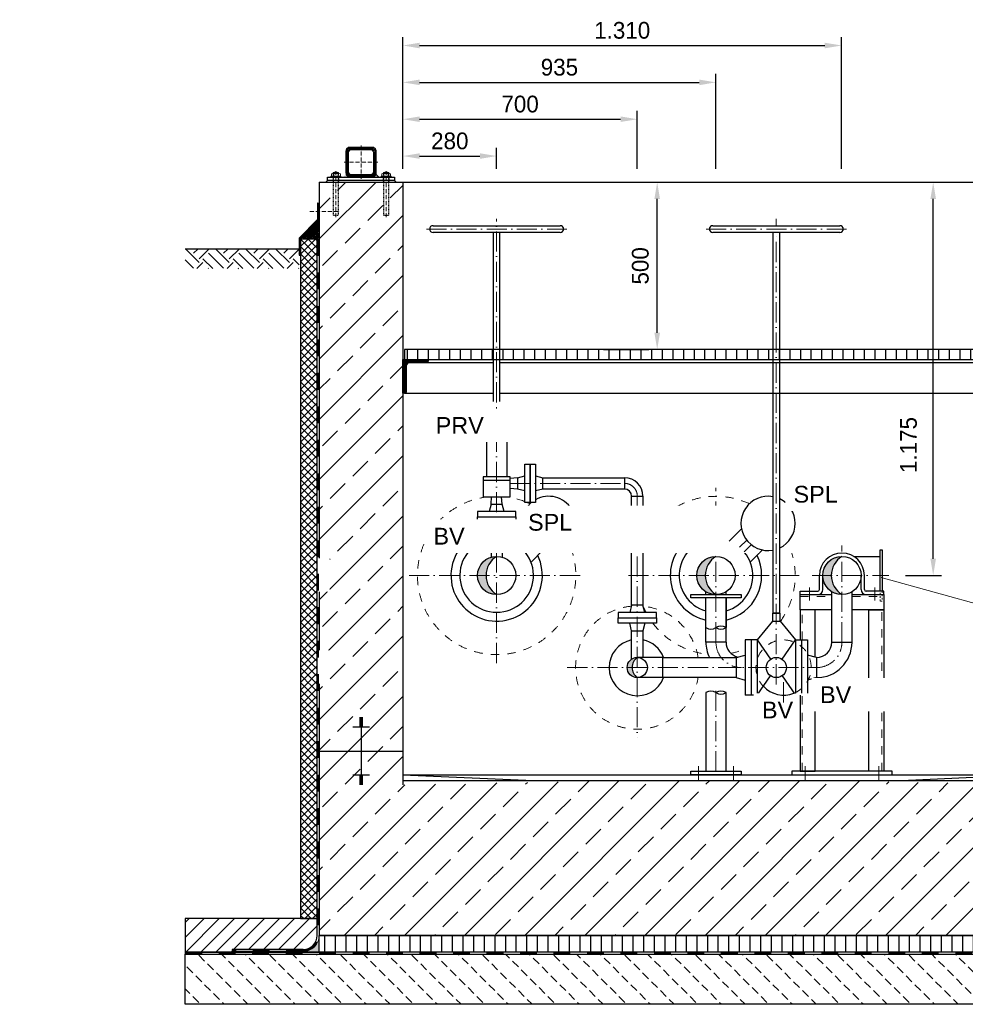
# Model space of a CAD drawing. Header units: millimetres. Extents: x 3814 to 923545, y -36595 to -4911.
# Tile 24 of 54: x 10694 to 13518, y -13107 to -10165. Entities that reach past the tile are written whole.
import ezdxf

# ---------------------------------------------------------------- set-up
doc = ezdxf.new("R2010")
doc.units = ezdxf.units.MM
doc.linetypes.add('ACAD_ISO10W100', pattern=[18, 12, -3, 0, -3])
doc.linetypes.add('JIS_02_1.0', pattern=[2, 1, -1])
for name, color, linetype, lineweight in [('Bemaßung', 7, 'Continuous', 9), ('Beschriftung', 7, 'Continuous', 9), ('P------T2', 7, 'Continuous', 18), ('P-DABDICHTUNG', 7, 'Continuous', 18)]:
    doc.layers.add(name, color=color, linetype=linetype, lineweight=lineweight)
doc.layers.add('P-MU050ENTL', color=7, linetype='Continuous')
doc.styles.add('LBB3.5M1000', font='isocp.shx', dxfattribs={"height": 3.5})
doc.dimstyles.new('DIN', dxfattribs={"dimtxt": 2.5, "dimasz": 2.5, "dimexe": 1.25, "dimexo": 0.625, "dimtad": 1, "dimtih": 1, "dimdec": 4, "dimdsep": 46, "dimlunit": 6, "dimtxsty": 'Standard', "dimcen": 2.5, "dimadec": 0, "dimazin": 0, "dimtfac": 1, "dimtdec": 4, "dimtmove": 0, "dimatfit": 3, "dimfxl": 0, "dimtvp": 1, "dimtolj": 1, "dimtzin": 0, "dimarcsym": 0})

# ---------------------------------------------------------------- blocks, each defined once
blk = doc.blocks.new('*D27')
at = {"layer": 'Bemaßung', "color": 0, "lineweight": -2, "transparency": 16777216}
for p, q in [((13339.3, -10650.6), (13447.5, -10650.6)), ((13422.5, -11775.6), (13422.5, -10700.6)), ((13339.3, -11825.6), (13447.5, -11825.6))]:
    blk.add_line(p, q, dxfattribs=at)
at = {"layer": 'Bemaßung', "color": 0, "transparency": 16777216}
for points in [[(13414.1, -10700.6), (13430.8, -10700.6), (13422.5, -10650.6)], [(13414.1, -11775.6), (13430.8, -11775.6), (13422.5, -11825.6)]]:
    blk.add_solid(points, dxfattribs=at)
at = {"layer": 'DEFPOINTS', "color": 0, "transparency": 16777216}
for p in [(13239.3, -10650.6), (13422.5, -10650.6), (13239.3, -11825.6)]:
    blk.add_point(p, dxfattribs=at)
at = {"layer": 'Bemaßung', "color": 0, "transparency": 16777216, "insert": (13348.9, -11435.8), "char_height": 50, "attachment_point": 5, "rotation": 90}
blk.add_mtext('\\A1;1.175', dxfattribs=at)
blk = doc.blocks.new('*D26')
at = {"layer": 'Bemaßung', "color": 0, "lineweight": -2, "transparency": 16777216}
for p, q in [((12438.2, -10650.6), (12573.2, -10650.6)), ((12598.2, -11100.6), (12598.2, -10700.6)), ((12438.2, -11150.6), (12573.2, -11150.6))]:
    blk.add_line(p, q, dxfattribs=at)
at = {"layer": 'Bemaßung', "color": 0, "transparency": 16777216}
for points in [[(12589.9, -10700.6), (12606.5, -10700.6), (12598.2, -10650.6)], [(12589.9, -11100.6), (12606.5, -11100.6), (12598.2, -11150.6)]]:
    blk.add_solid(points, dxfattribs=at)
at = {"layer": 'DEFPOINTS', "color": 0, "transparency": 16777216}
for p in [(12598.2, -10650.6), (12598.2, -10650.6), (12598.2, -11150.6)]:
    blk.add_point(p, dxfattribs=at)
at = {"layer": 'Bemaßung', "color": 0, "transparency": 16777216, "insert": (12548, -10900.6), "char_height": 50, "attachment_point": 5, "rotation": 90}
blk.add_mtext('\\A1;500', dxfattribs=at)
blk = doc.blocks.new('*D28')
at = {"layer": 'Bemaßung', "color": 0, "lineweight": -2, "transparency": 16777216}
for p, q in [((11838.7, -10610.6), (11838.7, -10547.6)), ((12118.7, -10610.6), (12118.7, -10547.6)), ((11888.7, -10572.6), (12068.7, -10572.6))]:
    blk.add_line(p, q, dxfattribs=at)
at = {"layer": 'Bemaßung', "color": 0, "transparency": 16777216}
for points in [[(11888.7, -10564.2), (11888.7, -10580.9), (11838.7, -10572.6)], [(12068.7, -10564.2), (12068.7, -10580.9), (12118.7, -10572.6)]]:
    blk.add_solid(points, dxfattribs=at)
at = {"layer": 'DEFPOINTS', "color": 0, "transparency": 16777216}
for p in [(12118.7, -10572.6), (11838.7, -10650.6), (12118.7, -10650.6)]:
    blk.add_point(p, dxfattribs=at)
at = {"layer": 'Bemaßung', "color": 0, "transparency": 16777216, "insert": (11978.7, -10527.6), "char_height": 50, "attachment_point": 5}
blk.add_mtext('\\A1;280', dxfattribs=at)
blk = doc.blocks.new('*D29')
at = {"layer": 'Bemaßung', "color": 0, "lineweight": -2, "transparency": 16777216}
for p, q in [((11838.7, -10610.6), (11838.7, -10437.5)), ((12538.7, -10610.6), (12538.7, -10437.5)), ((11888.7, -10462.5), (12488.7, -10462.5))]:
    blk.add_line(p, q, dxfattribs=at)
at = {"layer": 'Bemaßung', "color": 0, "transparency": 16777216}
for points in [[(11888.7, -10454.2), (11888.7, -10470.8), (11838.7, -10462.5)], [(12488.7, -10454.2), (12488.7, -10470.8), (12538.7, -10462.5)]]:
    blk.add_solid(points, dxfattribs=at)
at = {"layer": 'DEFPOINTS', "color": 0, "transparency": 16777216}
for p in [(12538.7, -10462.5), (11838.7, -10650.6), (12538.7, -10650.6)]:
    blk.add_point(p, dxfattribs=at)
at = {"layer": 'Bemaßung', "color": 0, "transparency": 16777216, "insert": (12188.7, -10417.5), "char_height": 50, "attachment_point": 5}
blk.add_mtext('\\A1;700', dxfattribs=at)
blk = doc.blocks.new('*D30')
at = {"layer": 'Bemaßung', "color": 0, "lineweight": -2, "transparency": 16777216}
for p, q in [((11838.7, -10610.6), (11838.7, -10327.4)), ((11888.7, -10352.4), (12723.7, -10352.4)), ((12773.7, -10610.6), (12773.7, -10327.4))]:
    blk.add_line(p, q, dxfattribs=at)
at = {"layer": 'Bemaßung', "color": 0, "transparency": 16777216}
for points in [[(11888.7, -10344.1), (11888.7, -10360.8), (11838.7, -10352.4)], [(12723.7, -10344.1), (12723.7, -10360.8), (12773.7, -10352.4)]]:
    blk.add_solid(points, dxfattribs=at)
at = {"layer": 'DEFPOINTS', "color": 0, "transparency": 16777216}
for p in [(12773.7, -10352.4), (11838.7, -10650.6), (12773.7, -10650.6)]:
    blk.add_point(p, dxfattribs=at)
at = {"layer": 'Bemaßung', "color": 0, "transparency": 16777216, "insert": (12306.2, -10307.4), "char_height": 50, "attachment_point": 5}
blk.add_mtext('\\A1;935', dxfattribs=at)
blk = doc.blocks.new('*D45')
at = {"layer": 'Bemaßung', "color": 0, "lineweight": -2, "transparency": 16777216}
for p, q in [((11838.7, -10610.6), (11838.7, -10217.3)), ((13148.7, -10610.6), (13148.7, -10217.3)), ((11888.7, -10242.3), (13098.7, -10242.3))]:
    blk.add_line(p, q, dxfattribs=at)
at = {"layer": 'Bemaßung', "color": 0, "transparency": 16777216}
for points in [[(11888.7, -10234), (11888.7, -10250.7), (11838.7, -10242.3)], [(13098.7, -10234), (13098.7, -10250.7), (13148.7, -10242.3)]]:
    blk.add_solid(points, dxfattribs=at)
at = {"layer": 'DEFPOINTS', "color": 0, "transparency": 16777216}
for p in [(13148.7, -10242.3), (11838.7, -10650.6), (13148.7, -10650.6)]:
    blk.add_point(p, dxfattribs=at)
at = {"layer": 'Bemaßung', "color": 0, "transparency": 16777216, "insert": (12493.7, -10197.3), "char_height": 50, "attachment_point": 5}
blk.add_mtext('\\A1;1.310', dxfattribs=at)

msp = doc.modelspace()

# ---------------------------------------------------------------- hatches: boundary and pattern name
at = {"lineweight": 5}
h = msp.add_hatch(dxfattribs=at)
h.set_pattern_fill('ANSI31', color=0)
h.set_pattern_definition([(45, (-132791.221, 28680.0378), (-2.24506403, 2.24506403), [])])
edge = h.paths.add_edge_path()
edge.add_line((11680.6769, -10545.55504), (11746.6769, -10545.55504))
edge.add_arc((11746.6769, -10557.55504), 12, 0, 90, ccw=False)
edge.add_line((11758.6769, -10557.55504), (11758.6769, -10623.55504))
edge.add_arc((11746.6769, -10623.55504), 12, -90, 0, ccw=False)
edge.add_line((11746.6769, -10635.55504), (11680.6769, -10635.55504))
edge.add_arc((11680.6769, -10623.55504), 12, 180, 270, ccw=False)
edge.add_line((11668.6769, -10623.55504), (11668.6769, -10557.55504))
edge.add_arc((11680.6769, -10557.55504), 12, 90, 180, ccw=False)
edge = h.paths.add_edge_path(flags=16)
edge.add_arc((11684.6769, -10619.55504), 8, 180, 270, ccw=False)
edge.add_line((11676.6769, -10619.55504), (11676.6769, -10561.55504))
edge.add_arc((11684.6769, -10561.55504), 8, 90, 180, ccw=False)
edge.add_line((11684.6769, -10553.55504), (11742.6769, -10553.55504))
edge.add_arc((11742.6769, -10561.55504), 8, 0, 90, ccw=False)
edge.add_line((11750.6769, -10561.55504), (11750.6769, -10619.55504))
edge.add_arc((11742.6769, -10619.55504), 8, -90, 0, ccw=False)
edge.add_line((11742.6769, -10627.55504), (11684.6769, -10627.55504))
h = msp.add_hatch(color=0)
h.dxf.hatch_style = 1
h.paths.add_polyline_path([(11758.25494, -10626.70924), (11767.10073, -10635.55504), (11746.6769, -10635.55504, 0.338290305)])
h.paths.add_polyline_path([(11669.09886, -10626.70924, 0.338290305), (11680.6769, -10635.55504), (11660.25307, -10635.55504)])
at = {"lineweight": 0}
h = msp.add_hatch(dxfattribs=at)
h.set_pattern_fill('ANSI33', color=256, scale=20)
h.set_pattern_definition([(45, (12788.68, -11775.56), (-89.803, 89.803), []), (45, (12878.48, -11775.56), (-89.803, 89.803), [63.5, -31.75])])
h.paths.add_polyline_path([(11588.6769, -10650.55504), (11838.6769, -10650.55504), (11838.6769, -12450.55504), (12513.6769, -12437.87366), (13063.6769, -12437.87366), (13738.6769, -12450.55504), (13738.6769, -10650.55504), (13988.6769, -10650.55504), (13988.6769, -12900.55504), (11588.6769, -12900.55504)])
at = {"lineweight": 5}
h = msp.add_hatch(dxfattribs=at)
h.set_pattern_fill('ANSI36', color=256, angle=90)
h.set_pattern_definition([(135, (11560.677, -10792.555), (-6.17393, 1.6838), [7.9375, -1.5875, 0, -1.5875])])
h.paths.add_polyline_path([(11588.6769, -10764.55504), (11532.6769, -10820.55504), (11582.6769, -10820.55504), (11588.6769, -10820.55504)])
h = msp.add_hatch()
h.set_pattern_fill('EARTH', color=256, scale=10, angle=45)
h.set_pattern_definition([(45, (11499.72, -10879.69), (7e-15, 89.803), [63.5, -63.5]), (45, (11482.88, -10862.855), (7e-15, 89.803), [63.5, -63.5]), (45, (11466.044, -10846.02), (7e-15, 89.803), [63.5, -63.5]), (135, (11466.044, -10834.79), (-89.803, 7e-15), [63.5, -63.5]), (135, (11482.88, -10817.954), (-89.803, 7e-15), [63.5, -63.5]), (135, (11499.72, -10801.116), (-89.803, 7e-15), [63.5, -63.5])])
h.paths.add_polyline_path([(11528.71947, -10908.83069), (11528.71947, -10850.55504), (11188.6769, -10850.55504), (11188.6769, -10908.83069)])
h = msp.add_hatch()
h.set_pattern_fill('ANSI31', color=256, scale=10, angle=45)
h.set_pattern_definition([(90, (-73396.836, 27169.223), (-31.75, 5e-15), [])])
h.paths.add_polyline_path([(11843.6769, -11180.55504), (13733.6769, -11180.55504), (13733.6769, -11150.55504), (11843.6769, -11150.55504)])
at = {"lineweight": 9}
h = msp.add_hatch(dxfattribs=at)
h.set_pattern_fill('ANSI31', color=256)
h.set_pattern_definition([(45, (-72396.8355, 27169.2227), (-2.24506403, 2.24506403), [])])
edge = h.paths.add_edge_path()
edge.add_line((11838.6769, -11280.55504), (11838.6769, -11180.55504))
edge.add_line((11838.6769, -11180.55504), (11913.6769, -11180.55504))
edge.add_line((11913.6769, -11180.55504), (11913.6769, -11185.55504))
edge.add_arc((11908.6769, -11185.55504), 5, -90, 0, ccw=False)
edge.add_line((11908.6769, -11190.55504), (11858.6769, -11190.55504))
edge.add_arc((11858.6769, -11200.55504), 10, 90, 180)
edge.add_line((11848.6769, -11200.55504), (11848.6769, -11275.55504))
edge.add_arc((11843.6769, -11275.55504), 5, -90, 0, ccw=False)
edge.add_line((11843.6769, -11280.55504), (11838.6769, -11280.55504))
h = msp.add_hatch(color=256)
h.dxf.hatch_style = 1
h.paths.add_polyline_path([(12118.6769, -11768.40504, 0.4142135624), (12061.5269, -11825.55504), (12086.92435, -11825.55504, -0.2591442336)])
h.paths.add_polyline_path([(12086.92435, -11825.55504), (12061.5269, -11825.55504, 0.4142135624), (12118.6769, -11882.70504, -0.2591442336)])
h = msp.add_hatch(color=256)
h.dxf.hatch_style = 1
h.paths.add_polyline_path([(12538.6769, -12070.40504, 0.4142135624), (12508.5269, -12100.55504), (12522.99453, -12100.55504, -0.2445224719)])
h.paths.add_polyline_path([(12522.99453, -12100.55504), (12508.5269, -12100.55504, 0.4142135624), (12538.6769, -12130.70504, -0.2445224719)])
h = msp.add_hatch()
h.set_pattern_fill('ANSI31', color=256, scale=10)
h.set_pattern_definition([(45, (15191.677, -12900.555), (-22.45064, 22.45064), [])])
edge = h.paths.add_edge_path()
edge.add_line((11328.30177, -12942.91101), (11328.30177, -12950.55504))
edge.add_line((11328.30177, -12950.55504), (11188.6769, -12950.55504))
edge.add_line((11188.6769, -12950.55504), (11188.6769, -12850.55504))
edge.add_line((11188.6769, -12850.55504), (11582.6769, -12850.55504))
edge.add_line((11582.6769, -12850.55504), (11582.6769, -12900.55504))
edge.add_arc((11540.32092, -12900.55504), 42.35598, 270, 360, ccw=False)
edge.add_line((11540.32092, -12942.91101), (11328.30177, -12942.91101))
at = {"lineweight": 0}
h = msp.add_hatch(dxfattribs=at)
h.set_pattern_fill('AR-CONC', color=256, scale=0.48356)
h.set_pattern_definition([(50, (15070.849, -12925.555), (3.4683817, -0.303444), [0.36267, -3.989368]), (355, (15070.849, -12925.555), (-0.6709456, 3.6372986), [0.290136, -3.1914945]), (100.45144, (15071.138, -12925.5803), (2.797436, 3.3338545), [0.308222, -3.3904412]), (46.1842, (15070.849, -12924.588), (5.16075, -0.8003847), [0.544005, -5.984052]), (96.63564, (15071.279, -12924.6546), (4.519649, 4.710446), [0.462333, -5.085665]), (351.18416, (15070.849, -12924.588), (4.519649, 4.710446), [0.435204, -4.787242]), (21, (15071.3326, -12924.8297), (2.8864024, -1.946903), [0.36267, -3.989368]), (326, (15071.3326, -12924.8297), (1.176575, 3.506534), [0.290136, -3.1914945]), (71.45144, (15071.5732, -12924.992), (4.0629775, 1.559631), [0.308222, -3.3904412]), (37.5, (15070.8491, -12925.555), (0.05880017, 1.6097408), [0, -3.1528098, 0, -3.2398505, 0, -3.2035835]), (7.5, (15070.849, -12925.555), (1.2720985, 1.9072164), [0, -1.8471984, 0, -3.0802758, 0, -1.2209884]), (327.5, (15069.7707, -12925.555), (2.5813506, -0.1090663), [0, -1.2088994, 0, -3.7717663, 0, -5.0048437]), (317.5, (15069.2872, -12925.555), (2.8200537, 0.4840674), [0, -1.5715693, 0, -2.5048397, 0, -3.5541644])])
edge = h.paths.add_edge_path()
edge.add_line((11514.37783, -12950.55504), (11540.32092, -12948.91101))
edge.add_arc((11540.32092, -12900.55504), 48.35598, 270, 360)
edge.add_line((11588.6769, -12900.55504), (11588.6769, -12950.55504))
edge.add_line((11588.6769, -12950.55504), (11514.37783, -12950.55504))
h = msp.add_hatch()
h.set_pattern_fill('ANSI31', color=256, scale=10, angle=45)
h.set_pattern_definition([(90, (13288.677, -12925.555), (-31.75, 5e-15), [])])
h.paths.add_polyline_path([(11588.6769, -12900.55504), (13988.6769, -12900.55504), (13988.6769, -12950.55504), (11588.6769, -12950.55504)])
h = msp.add_hatch(dxfattribs=at)
h.set_pattern_fill('BETON_UNBEWEHRT', color=256, scale=200, angle=90, pattern_type=2)
h.set_pattern_definition([(135, (5200.805, -12871.2), (-35.35534, -35.35534), [25, -12.5])])
h.paths.add_polyline_path([(11188.6769, -12956.55504), (14388.6769, -12956.55504), (14388.6769, -13106.55504), (11188.6769, -13106.55504)])
at = {"layer": 'P-DABDICHTUNG'}
h = msp.add_hatch(dxfattribs=at)
h.set_pattern_fill('PLAST', scale=6, angle=90, style=0)
h.set_pattern_definition([(90, (362.5915, -14250.1225), (-1.5, 9e-17), []), (90, (362.404, -14250.1225), (-1.5, 9e-17), []), (90, (362.2165, -14250.1225), (-1.5, 9e-17), [])])
h.paths.add_polyline_path([(11328.30177, -12950.55504), (11328.30177, -12948.91101), (11387.80888, -12948.91101), (11387.80888, -12950.55504)])

# ---------------------------------------------------------------- linework, layer by layer
at = {"linetype": 'ACAD_ISO10W100', "lineweight": 5}
for p, q in [((11713.6769, -10540.55504), (11713.6769, -10640.55504)), ((11638.6769, -10755.55504), (11638.6769, -10617.49404)), ((11763.6769, -10590.55504), (11663.6769, -10590.55504)), ((11788.6769, -10755.55504), (11788.6769, -10617.49404)), ((11560.58886, -10738.32579), (11648.09992, -10738.32579))]:
    msp.add_line(p, q, dxfattribs=at)
for p, q in [((11613.6769, -10645.55504), (11608.6769, -10650.55504)), ((11758.25494, -10626.70924), (11767.10073, -10635.55504)), ((11813.6769, -10645.55504), (11818.6769, -10650.55504)), ((11588.6769, -10650.55504), (11838.6769, -10650.55504)), ((11588.6769, -10650.55504), (11588.6769, -12900.55504)), ((11838.6769, -10650.55504), (11838.6769, -12450.55504)), ((11838.6769, -10650.55504), (13738.6769, -10650.55504)), ((11532.6769, -10820.55504), (11588.6769, -10764.55504)), ((11582.6769, -10820.55504), (11588.6769, -10820.55504)), ((11582.6769, -10820.55504), (11588.6769, -10820.55504)), ((11528.71947, -10850.55504), (11188.6769, -10850.55504)), ((12108.6769, -11190.55504), (11858.6769, -11190.55504)), ((13668.6769, -11190.55504), (12128.6769, -11190.55504)), ((11843.6769, -11280.55504), (12108.6769, -11280.55504)), ((12128.6769, -11280.55504), (13733.6769, -11280.55504)), ((12098.6769, -11335.40504), (12088.6769, -11422.90504)), ((12138.6769, -11335.40504), (12098.6769, -11335.40504)), ((12138.6769, -11335.40504), (12148.6769, -11422.90504)), ((12088.6769, -11422.90504), (12148.6769, -11422.90504)), ((12088.6769, -11422.90504), (12088.6769, -11530.40504)), ((12148.6769, -11422.90504), (12148.6769, -11530.40504)), ((12180.6769, -11533.55504), (12202.6769, -11527.90504)), ((12234.6769, -11527.90504), (12256.6769, -11533.55504)), ((12078.6769, -11540.40504), (12158.6769, -11540.40504)), ((12180.6769, -11533.55504), (12158.6769, -11535.47979)), ((12180.6769, -11533.55504), (12180.6769, -11567.25504)), ((12180.6769, -11567.25504), (12158.6769, -11565.33028)), ((12202.6769, -11572.90504), (12180.6769, -11567.25504)), ((12256.6769, -11567.25504), (12234.6769, -11572.90504)), ((12101.8269, -11612.40504), (12096.1769, -11634.40504)), ((12101.8269, -11612.40504), (12103.75165, -11590.40504)), ((12101.8269, -11612.40504), (12135.5269, -11612.40504)), ((12135.5269, -11612.40504), (12133.60215, -11590.40504)), ((12141.1769, -11634.40504), (12135.5269, -11612.40504)), ((12101.8269, -11688.40504), (12096.1769, -11666.40504)), ((12141.1769, -11666.40504), (12135.5269, -11688.40504)), ((12101.8269, -11688.40504), (12135.5269, -11688.40504)), ((12101.8269, -11688.40504), (12101.8269, -11770.94551)), ((12135.5269, -11688.40504), (12135.5269, -11770.94551)), ((12194.91628, -11686.38315), (12158.34345, -11722.95599)), ((12210.64252, -11720.15439), (12189.45052, -11741.34639)), ((12224.07755, -11733.58941), (12202.88555, -11754.78142)), ((12257.84878, -11749.31566), (12221.27595, -11785.88849)), ((12743.5269, -11882.70504), (12743.5269, -11874.10501)), ((12803.8269, -11882.70504), (12803.8269, -11874.10501)), ((13119.81097, -12024.55504), (13119.81097, -11874.10501)), ((13180.11097, -12024.55504), (13180.11097, -11874.10501)), ((12743.5269, -12024.55504), (12743.5269, -11892.70504)), ((12743.6769, -11981.37787), (12743.6769, -11892.70504)), ((12803.6769, -11892.70504), (12803.6769, -11981.37787)), ((12803.8269, -12024.55504), (12803.8269, -11892.70504)), ((12521.8269, -11914.40504), (12516.1769, -11936.40504)), ((12561.1769, -11936.40504), (12555.5269, -11914.40504)), ((12521.8269, -11990.40504), (12516.1769, -11968.40504)), ((12561.1769, -11968.40504), (12555.5269, -11990.40504)), ((12521.8269, -12075.55304), (12521.8269, -11990.40504)), ((12521.8269, -11990.40504), (12555.5269, -11990.40504)), ((12555.5269, -11990.40504), (12555.5269, -12070.40504)), ((12896.96097, -12018.05504), (12936.82275, -12075.74972)), ((12971.09919, -12075.74972), (13010.96097, -12018.05504)), ((12896.96097, -12183.05504), (12936.82275, -12125.36035)), ((12971.09919, -12125.36035), (13010.96097, -12183.05504)), ((12743.6769, -12175.45872), (12743.6769, -12410.55504)), ((12803.6769, -12410.55504), (12803.6769, -12175.45872)), ((11718.6769, -12250.90176), (11708.6769, -12250.90176)), ((11718.6769, -12254.42166), (11708.6769, -12254.42166)), ((11718.6769, -12257.94156), (11708.6769, -12257.94156)), ((11718.6769, -12261.46147), (11708.6769, -12261.46147)), ((11718.6769, -12264.98137), (11708.6769, -12264.98137)), ((11713.6769, -12250.55504), (11713.6769, -12350.55504)), ((11738.6769, -12279.06099), (11688.6769, -12279.06099)), ((11718.6769, -12268.50128), (11708.6769, -12268.50128)), ((11718.6769, -12272.02118), (11708.6769, -12272.02118)), ((11718.6769, -12275.54109), (11708.6769, -12275.54109)), ((11588.6769, -12350.55504), (11838.6769, -12350.55504)), ((11713.6769, -12350.55504), (11713.6769, -12450.55504)), ((11738.6769, -12422.04908), (11688.6769, -12422.04908)), ((11718.6769, -12425.56898), (11708.6769, -12425.56898)), ((11718.6769, -12429.08889), (11708.6769, -12429.08889)), ((11718.6769, -12432.60879), (11708.6769, -12432.60879)), ((11718.6769, -12436.1287), (11708.6769, -12436.1287)), ((11718.6769, -12439.6486), (11708.6769, -12439.6486)), ((11838.6769, -12420.55504), (13738.6769, -12420.55504)), ((11838.6769, -12420.55504), (12228.34598, -12437.87366)), ((11838.6769, -12437.87366), (13738.6769, -12437.87366)), ((13738.6769, -12420.55504), (13349.00782, -12437.87366)), ((11718.6769, -12443.16851), (11708.6769, -12443.16851)), ((11718.6769, -12446.68841), (11708.6769, -12446.68841)), ((11718.6769, -12450.20832), (11708.6769, -12450.20832)), ((11582.6769, -12850.55504), (11188.6769, -12850.55504)), ((11188.6769, -12850.55504), (11188.6769, -12956.55504)), ((11582.6769, -12900.55504), (11582.6769, -12850.55504)), ((13988.6769, -12900.55504), (11588.6769, -12900.55504)), ((11588.6769, -12950.55504), (11188.6769, -12950.55504)), ((11582.6769, -12950.55504), (11188.6769, -12950.55504)), ((11582.6769, -12950.55504), (11188.6769, -12950.55504)), ((11188.6769, -12950.55504), (11588.6769, -12950.55504)), ((11328.30177, -12942.91101), (11328.30177, -12950.55504)), ((11540.32092, -12942.91101), (11328.30177, -12942.91101)), ((11540.32092, -12948.91101), (11328.30177, -12948.91101))]:
    msp.add_line(p, q)
at = {"linetype": 'Continuous', "lineweight": 9}
for p, q in [((11623.6769, -10635.55504), (11623.6769, -10632.55504)), ((11623.6769, -10632.55504), (11653.6769, -10632.55504)), ((11625.2769, -10631.55504), (11625.2769, -10625.55504)), ((11628.7411, -10624.55504), (11648.6127, -10624.55504)), ((11630.6769, -10622.05504), (11646.6769, -10622.05504)), ((11630.6769, -10622.05504), (11630.6769, -10624.55504)), ((11631.9019, -10621.61994), (11631.9019, -10624.55504)), ((11632.2051, -10631.55504), (11632.2051, -10625.55504)), ((11645.1487, -10631.55504), (11645.1487, -10625.55504)), ((11645.4519, -10621.61994), (11645.4519, -10624.55504)), ((11646.6769, -10622.05504), (11646.6769, -10624.55504)), ((11652.0769, -10631.55504), (11652.0769, -10625.55504)), ((11653.6769, -10635.55504), (11653.6769, -10632.55504)), ((11803.6769, -10632.55504), (11773.6769, -10632.55504)), ((11773.6769, -10635.55504), (11773.6769, -10632.55504)), ((11775.2769, -10631.55504), (11775.2769, -10625.55504)), ((11798.6127, -10624.55504), (11778.7411, -10624.55504)), ((11796.6769, -10622.05504), (11780.6769, -10622.05504)), ((11780.6769, -10622.05504), (11780.6769, -10624.55504)), ((11781.9019, -10621.61994), (11781.9019, -10624.55504)), ((11782.2051, -10631.55504), (11782.2051, -10625.55504)), ((11795.1487, -10631.55504), (11795.1487, -10625.55504)), ((11795.4519, -10621.61994), (11795.4519, -10624.55504)), ((11796.6769, -10622.05504), (11796.6769, -10624.55504)), ((11802.0769, -10631.55504), (11802.0769, -10625.55504)), ((11803.6769, -10635.55504), (11803.6769, -10632.55504))]:
    msp.add_line(p, q, dxfattribs=at)
at = {"linetype": 'JIS_02_1.0', "lineweight": 5, "ltscale": 2}
for p, q in [((11630.1769, -10650.55504), (11630.1769, -10632.55504)), ((11630.6769, -10749.05504), (11630.6769, -10622.05504)), ((11631.9019, -10749.4901), (11631.9019, -10624.55504)), ((11645.4519, -10749.4901), (11645.4519, -10624.55504)), ((11646.6769, -10749.05504), (11646.6769, -10622.05504)), ((11647.1769, -10650.55504), (11647.1769, -10632.55504)), ((11780.1769, -10650.55504), (11780.1769, -10632.55504)), ((11780.6769, -10749.05504), (11780.6769, -10622.05504)), ((11781.9019, -10749.4901), (11781.9019, -10624.55504)), ((11795.4519, -10749.4901), (11795.4519, -10624.55504)), ((11796.6769, -10749.05504), (11796.6769, -10622.05504)), ((11797.1769, -10650.55504), (11797.1769, -10632.55504)), ((11630.6769, -10749.05504), (11646.6769, -10749.05504)), ((11796.6769, -10749.05504), (11780.6769, -10749.05504))]:
    msp.add_line(p, q, dxfattribs=at)
at = {"linetype": 'ACAD_ISO10W100', "lineweight": 18, "ltscale": 5}
for p, q in [((12118.6769, -11308.46544), (12118.6769, -10760.55504)), ((12953.96097, -10780.55504), (12953.96097, -10760.55504)), ((11908.6769, -10790.55504), (12328.6769, -10790.55504)), ((12743.96097, -10790.55504), (13163.96097, -10790.55504)), ((12118.6769, -12087.05504), (12118.6769, -11322.29094)), ((12158.6769, -11550.40504), (12500.6769, -11550.40504)), ((12538.6769, -11588.40504), (12538.6769, -12309.70504)), ((12773.6769, -12024.55504), (12773.6769, -11564.05504)), ((11857.1769, -11825.55504), (12380.1769, -11825.55504)), ((12512.1769, -11825.55504), (13035.1769, -11825.55504)), ((13060.61764, -11825.55504), (13289.96097, -11825.55504)), ((13052.9489, -11861.75676), (13052.9489, -11899.95458)), ((13248.53597, -11861.75676), (13248.53597, -11899.95458)), ((12329.5269, -12100.55504), (13073.96097, -12100.55504)), ((12773.6769, -12410.55504), (12773.6769, -12169.74511)), ((12721.1769, -12435.55504), (12721.1769, -12395.55504)), ((12826.1769, -12435.55504), (12826.1769, -12395.55504)), ((13039.96097, -12435.55504), (13039.96097, -12395.55504)), ((13259.96097, -12435.55504), (13259.96097, -12395.55504))]:
    msp.add_line(p, q, dxfattribs=at)
at = {"linetype": 'JIS_02_1.0', "lineweight": 18, "ltscale": 25}
for p, q in [((13024.96097, -11888.70504), (13119.81097, -11888.70504)), ((13180.11097, -11888.70504), (13274.96097, -11888.70504)), ((13030.96097, -12018.05504), (13030.96097, -11927.70504))]:
    msp.add_line(p, q, dxfattribs=at)
at = {"linetype": 'JIS_02_1.0', "lineweight": 25, "ltscale": 50}
for p, q in [((11188.6769, -12953.55504), (14388.6769, -12953.55504)), ((11540.32092, -12945.91101), (11328.30177, -12945.91101))]:
    msp.add_line(p, q, dxfattribs=at)
at = {"lineweight": 9}
for points in [[(11680.6769, -10545.55504), (11746.6769, -10545.55504, -0.4142135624), (11758.6769, -10557.55504), (11758.6769, -10623.55504, -0.4142135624), (11746.6769, -10635.55504), (11680.6769, -10635.55504, -0.4142135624), (11668.6769, -10623.55504), (11668.6769, -10557.55504, -0.4142135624)], [(11684.6769, -10627.55504, -0.4142135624), (11676.6769, -10619.55504), (11676.6769, -10561.55504, -0.4142135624), (11684.6769, -10553.55504), (11742.6769, -10553.55504, -0.4142135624), (11750.6769, -10561.55504), (11750.6769, -10619.55504, -0.4142135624), (11742.6769, -10627.55504)]]:
    msp.add_lwpolyline(points, format="xyb", close=True, dxfattribs=at)
for points in [[(11813.6769, -10645.55504), (11613.6769, -10645.55504), (11613.6769, -10635.55504), (11813.6769, -10635.55504)], [(11530.71947, -10868.43827), (11530.71947, -10818.43827), (11585.83195, -10763.32579), (11585.83195, -10713.32579), (11583.83195, -10713.32579), (11583.83195, -10762.49737), (11528.71947, -10817.60985), (11528.71947, -10868.43827)], [(11843.6769, -11180.55504), (13733.6769, -11180.55504), (13733.6769, -11150.55504), (11843.6769, -11150.55504)], [(12078.6769, -11590.40504), (12158.6769, -11590.40504), (12158.6769, -11530.40504), (12078.6769, -11530.40504)], [(12256.6769, -11533.55504), (12500.6769, -11533.55504), (12500.6769, -11567.25504), (12256.6769, -11567.25504)], [(12521.8269, -11588.40504), (12555.5269, -11588.40504), (12555.5269, -11914.40504), (12521.8269, -11914.40504)], [(13263.96097, -11872.70504), (13263.96097, -11748.51262), (13269.96097, -11748.51262), (13269.96097, -11872.70504)], [(12481.1769, -11952.40504), (12596.1769, -11952.40504), (12596.1769, -11936.40504), (12481.1769, -11936.40504)], [(12481.1769, -11952.40504), (12596.1769, -11952.40504), (12596.1769, -11968.40504), (12481.1769, -11968.40504)], [(12698.6769, -12410.55504), (12848.6769, -12410.55504), (12848.6769, -12420.55504), (12698.6769, -12420.55504)], [(11588.6769, -12900.55504), (13988.6769, -12900.55504), (13988.6769, -12950.55504), (11588.6769, -12950.55504)], [(11188.6769, -12956.55504), (14388.6769, -12956.55504), (14388.6769, -13106.55504), (11188.6769, -13106.55504)]]:
    msp.add_lwpolyline(points, close=True)
msp.add_lwpolyline([(11838.6769, -11280.55504), (11838.6769, -11180.55504), (11913.6769, -11180.55504), (11913.6769, -11185.55504, -0.4142135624), (11908.6769, -11190.55504), (11858.6769, -11190.55504, 0.4142135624), (11848.6769, -11200.55504), (11848.6769, -11275.55504, -0.4142135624), (11843.6769, -11280.55504)], format="xyb", close=True)
for points in [[(12202.6769, -11550.40504), (12202.6769, -11492.90504), (12218.6769, -11492.90504), (12218.6769, -11550.40504)], [(12218.6769, -11550.40504), (12218.6769, -11492.90504), (12234.6769, -11492.90504), (12234.6769, -11550.40504)], [(12218.6769, -11550.40504), (12218.6769, -11607.90504), (12202.6769, -11607.90504), (12202.6769, -11550.40504)], [(12234.6769, -11550.40504), (12234.6769, -11607.90504), (12218.6769, -11607.90504), (12218.6769, -11550.40504)], [(12118.6769, -11634.40504), (12061.1769, -11634.40504), (12061.1769, -11650.40504), (12118.6769, -11650.40504)], [(12118.6769, -11650.40504), (12176.1769, -11650.40504), (12176.1769, -11634.40504), (12118.6769, -11634.40504)], [(12118.6769, -11666.40504), (12061.1769, -11666.40504), (12061.1769, -11650.40504), (12118.6769, -11650.40504)], [(12118.6769, -11650.40504), (12176.1769, -11650.40504), (12176.1769, -11666.40504), (12118.6769, -11666.40504)]]:
    msp.add_lwpolyline(points)
at = {"linetype": 'JIS_02_1.0', "lineweight": 18, "ltscale": 5}
msp.add_lwpolyline([(13263.96097, -11872.70504), (13269.96097, -11872.70504), (13269.96097, -11902.59745), (13263.96097, -11902.59745)], close=True, dxfattribs=at)
for centre, radius in [((12118.6769, -11825.55504), 57.15), ((12538.6769, -12100.55504), 30.15), ((12953.96097, -12100.55504), 30.15)]:
    msp.add_circle(centre, radius)
at = {"linetype": 'Continuous', "lineweight": 9}
for centre, radius, start, end in [((11628.741, -10631.05503), 6.49999, 57.79575833, 122.20424167), ((11628.741, -10626.05504), 6.49999, 237.79575833, 302.20424167), ((11638.6769, -10642.63837), 22.08333, 68.76068889, 111.23931111), ((11638.6769, -10645.99713), 21.4421, 72.43264167, 107.56735833), ((11638.6769, -10611.11294), 21.4421, 252.43264167, 287.56735833), ((11648.6128, -10631.05503), 6.49999, 57.79575833, 122.20424167), ((11648.6128, -10626.05504), 6.49999, 237.79575833, 302.20424167), ((11778.741, -10631.05503), 6.49999, 57.79575833, 122.20424167), ((11778.741, -10626.05504), 6.49999, 237.79575833, 302.20424167), ((11788.6769, -10642.63837), 22.08333, 68.76068889, 111.23931111), ((11788.6769, -10645.99713), 21.4421, 72.43264167, 107.56735833), ((11788.6769, -10611.11294), 21.4421, 252.43264167, 287.56735833), ((11798.6128, -10631.05503), 6.49999, 57.79575833, 122.20424167), ((11798.6128, -10626.05504), 6.49999, 237.79575833, 302.20424167)]:
    msp.add_arc(centre, radius, start, end, dxfattribs=at)
at = {"linetype": 'JIS_02_1.0', "lineweight": 5, "ltscale": 2}
for centre in [(11638.6769, -10728.4717), (11788.6769, -10728.4717)]:
    msp.add_arc(centre, 22.08333, 248.76068889, 291.23931111, dxfattribs=at)
for centre, radius, start, end in [((12500.6769, -11588.40504), 54.85, 0, 90), ((12500.6769, -11588.40504), 21.15, 0, 90), ((12274.24039, -11669.99154), 81, 129.95936716, 119.23797869), ((12118.6769, -11825.55504), 136.5, 97.09086278, 25.9733853), ((12118.6769, -11825.55504), 136.5, 64.0266147, 82.90913722), ((12773.6769, -11825.55504), 136.5, 64.0266147, 257.23932677), ((12118.6769, -11825.55504), 110, 98.81136287, 81.18863713), ((12118.6769, -11825.55504), 136.5, 41.00915544, 48.99084456), ((12773.6769, -11825.55504), 110, 285.90784561, 254.09215439), ((12773.6769, -11825.55504), 136.5, 41.00915544, 48.99084456), ((12154.23149, -11825.55504), 67.30714, 121.88688198, 238.11311802), ((12773.6769, -11825.55504), 136.5, 282.76067323, 25.9733853), ((12758.6769, -11957.90059), 27.86005, 237.42485439, 302.57514561), ((12788.6769, -12004.85514), 27.86005, 57.42485439, 122.57514561), ((12788.6769, -11957.90059), 27.86005, 237.42485439, 302.57514561), ((12538.6769, -12100.55504), 84.15, 101.55085772, 339.00485933), ((12538.6769, -12100.55504), 84.15, 20.99514067, 78.44914228), ((12559.81802, -12100.55504), 36.82349, 125.0380528, 234.9619472), ((12758.6769, -12198.936), 27.86005, 57.42485439, 122.57514561), ((12788.6769, -12198.936), 27.86005, 57.42485439, 122.57514561), ((12788.6769, -12151.98144), 27.86005, 237.42485439, 302.57514561), ((11540.32092, -12900.55504), 42.35598, 270, 0)]:
    msp.add_arc(centre, radius, start, end)
at = {"linetype": 'ACAD_ISO10W100', "lineweight": 18, "ltscale": 5}
for centre, radius, start, end in [((12500.6769, -11588.40504), 38, 0, 90), ((12849.6769, -12024.55504), 76, 180, 270), ((13073.96097, -12024.55504), 76, 270, 0)]:
    msp.add_arc(centre, radius, start, end, dxfattribs=at)
at = {"linetype": 'JIS_02_1.0', "lineweight": 18, "ltscale": 25}
for centre, radius, start, end in [((12118.6769, -11825.55504), 236.5, 96.12485408, 24.97881842), ((12118.6769, -11825.55504), 236.5, 69.19554158, 83.87514592), ((12118.6769, -11825.55504), 236.5, 65.02118158, 66.96939106), ((12773.6769, -11825.55504), 236.5, 65.02118158, 157.28101195), ((12773.6769, -11825.55504), 236.5, 324.39002228, 24.97881842), ((12538.6769, -12100.55504), 184.15, 95.4780052, 350.57681185), ((12538.6769, -12100.55504), 184.15, 9.42318815, 84.5219948), ((12773.6769, -11825.55504), 236.5, 203.69885382, 207.95061569), ((12773.6769, -11825.55504), 236.5, 217.15813284, 264.23680174), ((12773.6769, -11825.55504), 236.5, 280.83667305, 291.65801497)]:
    msp.add_arc(centre, radius, start, end, dxfattribs=at)
at = {"linetype": 'JIS_02_1.0', "lineweight": 25, "ltscale": 50}
msp.add_arc((11540.32092, -12900.55504), 45.35598, 270, 0, dxfattribs=at)
at = {"layer": 'P-DABDICHTUNG', "color": 7}
for p, q in [((11387.80888, -12948.91101), (11387.80888, -12950.55504)), ((11540.32092, -12948.91101), (11514.37783, -12950.55504))]:
    msp.add_line(p, q, dxfattribs=at)
msp.add_lwpolyline([(11588.6769, -12876.37705), (11588.6769, -12900.55504, -0.4142135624), (11540.32092, -12948.91101)], format="xyb", dxfattribs=at)
at = {"layer": 'P-MU050ENTL', "linetype": 'Continuous', "ltscale": 10}
for p, q in [((11928.6769, -10780.55504), (12308.6769, -10780.55504)), ((12763.96097, -10780.55504), (13143.96097, -10780.55504)), ((12308.6769, -10800.55504), (11928.6769, -10800.55504)), ((12128.6769, -10800.55504), (12108.6769, -10800.55504)), ((12108.6769, -10800.55504), (12108.6769, -11306.0953)), ((12128.6769, -11306.0953), (12128.6769, -10800.55504)), ((13143.96097, -10800.55504), (12763.96097, -10800.55504)), ((13082.81097, -11867.70504), (13082.81097, -11825.55504)), ((13092.81097, -11867.70504), (13092.81097, -11825.55504)), ((13207.11097, -11867.70504), (13207.11097, -11825.55504)), ((13217.11097, -11867.70504), (13217.11097, -11825.55504)), ((13024.96097, -11882.70504), (13024.96097, -11872.70504)), ((13024.96097, -11872.70504), (13077.81097, -11872.70504)), ((13274.96097, -11872.70504), (13222.11097, -11872.70504)), ((13274.96097, -11882.70504), (13274.96097, -11872.70504)), ((12942.96097, -11962.05504), (12896.96097, -12018.05504)), ((12964.96097, -11962.05504), (13010.96097, -12018.05504)), ((12803.8269, -12024.55504), (12743.5269, -12024.55504)), ((12896.96097, -12018.05504), (12860.96097, -12018.05504)), ((12860.96097, -12018.05504), (12860.96097, -12183.05504)), ((12878.96097, -12018.05504), (12878.96097, -12183.05504)), ((12896.96097, -12018.05504), (12896.96097, -12183.05504)), ((13010.96097, -12018.05504), (13010.96097, -12183.05504)), ((13010.96097, -12018.05504), (13046.96097, -12018.05504)), ((13028.96097, -12018.05504), (13028.96097, -12183.05504)), ((13046.96097, -12018.05504), (13046.96097, -12183.05504)), ((13119.81097, -12024.55504), (13180.11097, -12024.55504)), ((12614.6769, -12070.40504), (12538.6769, -12070.40504)), ((12833.96097, -12070.40504), (12860.96097, -12063.17034)), ((13073.96097, -12070.40504), (13046.96097, -12063.17034)), ((13073.96097, -12070.40504), (13073.96097, -12130.70504)), ((12614.6769, -12130.70504), (12538.6769, -12130.70504)), ((12833.96097, -12130.70504), (12860.96097, -12137.93974)), ((13073.96097, -12130.70504), (13046.96097, -12137.93974)), ((12896.96097, -12183.05504), (12860.96097, -12183.05504)), ((13010.96097, -12183.05504), (13046.96097, -12183.05504))]:
    msp.add_line(p, q, dxfattribs=at)
for points in [[(12698.6769, -11882.70504), (12848.6769, -11882.70504), (12848.6769, -11892.70504), (12698.6769, -11892.70504)], [(12942.96097, -11962.05504), (12964.96097, -11962.05504), (12964.96097, -11938.05504), (12942.96097, -11938.05504)], [(12614.6769, -12070.40504), (12833.96097, -12070.40504), (12833.96097, -12130.70504), (12614.6769, -12130.70504)], [(12999.96097, -12420.55504), (13299.96097, -12420.55504), (13299.96097, -12410.55504), (12999.96097, -12410.55504)]]:
    msp.add_lwpolyline(points, close=True, dxfattribs=at)
for points in [[(13119.81097, -11927.70504), (13024.96097, -11927.70504), (13024.96097, -11882.70504), (13119.81097, -11882.70504)], [(13180.11097, -11882.70504), (13274.96097, -11882.70504), (13274.96097, -11927.70504), (13180.11097, -11927.70504)], [(13069.96097, -12069.33323), (13069.96097, -11927.70504), (13024.96097, -11927.70504), (13024.96097, -12018.05504)]]:
    msp.add_lwpolyline(points, dxfattribs=at)
for centre, radius, start, end in [((11928.6769, -10790.55504), 10, 90, 270), ((12308.6769, -10790.55504), 10, 270, 90), ((12763.96097, -10790.55504), 10, 90, 270), ((13143.96097, -10790.55504), 10, 270, 90), ((13077.81097, -11867.70504), 5, 270, 0), ((13077.81097, -11867.70504), 15, 270, 0), ((13222.11097, -11867.70504), 15, 180, 270), ((13222.11097, -11867.70504), 5, 180, 270), ((12849.6769, -12024.55504), 106.15, 180, 205.59048262), ((12849.6769, -12024.55504), 45.85, 180, 256.30768151), ((13073.96097, -12024.55504), 45.85, 270, 0), ((13073.96097, -12024.55504), 106.15, 270, 0), ((12975.6769, -12100.55504), 82.5, 329.77432036, 333.59788429)]:
    msp.add_arc(centre, radius, start, end, dxfattribs=at)

# ---------------------------------------------------------------- dimensions: what is measured, and where the dimension line sits
at = {"layer": 'Bemaßung', "color": 0}
for base, p2, picture, middle in [((13148.6769, -10242.34345), (13148.6769, -10650.55504), '*D45', (12493.6769, -10197.34345)), ((12773.6769, -10352.41713), (12773.6769, -10650.55504), '*D30', (12306.1769, -10307.41713)), ((12538.6769, -10462.49081), (12538.6769, -10650.55504), '*D29', (12188.6769, -10417.49081)), ((12118.6769, -10572.5645), (12118.6769, -10650.55504), '*D28', (11978.6769, -10527.5645))]:
    dim = msp.add_linear_dim(base=base, p1=(11838.6769, -10650.55504), p2=p2, dimstyle='DIN', override={"dimscale": 20, "dimexo": 2, "dimgap": 1, "dimsah": 1, "dimtmove": 2}, dxfattribs=at)
    dim.commit()
    dim.dimension.update_dxf_attribs({"geometry": picture, "text_midpoint": middle})
dim = msp.add_linear_dim(base=(12598.19121, -10650.55504), p1=(12598.19121, -11150.55504), p2=(12598.19121, -10650.55504), angle=90, dimstyle='DIN', override={"dimscale": 20, "dimexo": 8, "dimgap": 0, "dimsah": 1, "dimtmove": 2}, dxfattribs=at)
dim.commit()
dim.dimension.update_dxf_attribs({"geometry": '*D26', "text_midpoint": (12548.01017, -10900.55504), "dimtype": 160})

# ---------------------------------------------------------------- next in the draw order: texts
at = {"layer": 'Beschriftung', "char_height": 50, "width": 1235.8101064, "attachment_point": 1, "style": 'LBB3.5M1000', "bg_fill": 2}
for s, insert in [('{\\fArial|b0|i0|c0|p34;PRV}', (11936.68028, -11352.25801)), ('{\\fArial|b0|i0|c0|p34;BV}', (11930.01864, -11683.14456)), ('{\\fArial|b0|i0|c0|p34;DN150}', (10359.48296, -11799.03186)), ('{\\fArial|b0|i0|c0|p34;DN50}', (10359.48296, -12074.03186)), ('{\\fArial|b0|i0|c0|p34;BV}', (12911.0853, -12202.38081))]:
    msp.add_mtext(s, dxfattribs=dict(at, insert=insert))

# ---------------------------------------------------------------- next in the draw order: hatches: boundary and pattern name
at = {"lineweight": 5}
h = msp.add_hatch(dxfattribs=at)
h.set_pattern_fill('ANSI37', color=256, scale=5)
h.set_pattern_definition([(45, (9826.677, -11830.805), (-11.22532, 11.22532), []), (135, (9826.677, -11830.805), (-11.22532, -11.22532), [])])
h.paths.add_polyline_path([(11582.6769, -10820.55504), (11532.6769, -10820.55504), (11532.6769, -12850.55504), (11582.6769, -12850.55504)])
h = msp.add_hatch(color=256)
h.dxf.hatch_style = 1
h.paths.add_polyline_path([(12773.6769, -11768.40504, 0.4142135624), (12716.5269, -11825.55504), (12741.92435, -11825.55504, -0.2591442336)])
h.paths.add_polyline_path([(12741.92435, -11825.55504), (12716.5269, -11825.55504, 0.4142135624), (12773.6769, -11882.70504, -0.2591442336)])
h = msp.add_hatch(color=256)
h.dxf.hatch_style = 1
h.paths.add_polyline_path([(13149.96097, -11768.40504, 0.4142135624), (13092.81097, -11825.55504), (13118.20841, -11825.55504, -0.2591442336)])
h.paths.add_polyline_path([(13118.20841, -11825.55504), (13092.81097, -11825.55504, 0.4142135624), (13149.96097, -11882.70504, -0.2591442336)])

# ---------------------------------------------------------------- next in the draw order: linework, layer by layer
at = {"linetype": 'JIS_02_1.0', "lineweight": 25, "ltscale": 50}
msp.add_line((11585.6769, -10820.55504), (11585.6769, -12900.55504), dxfattribs=at)
for p, q in [((11582.6769, -12900.55504), (11582.6769, -10830.05504)), ((12879.07755, -11733.58941), (12857.88555, -11754.78142)), ((12912.84878, -11749.31566), (12876.27595, -11785.88849))]:
    msp.add_line(p, q)
at = {"linetype": 'ACAD_ISO10W100', "lineweight": 18, "ltscale": 5}
for p, q in [((13149.96097, -12024.55504), (13149.96097, -11736.21171)), ((12975.6769, -12204.56441), (12975.6769, -12131.98599))]:
    msp.add_line(p, q, dxfattribs=at)
at = {"linetype": 'JIS_02_1.0', "lineweight": 18, "ltscale": 25}
for p, q in [((13268.96097, -12410.55504), (13268.96097, -11927.70504)), ((13030.96097, -12410.55504), (13030.96097, -12183.05504))]:
    msp.add_line(p, q, dxfattribs=at)
msp.add_lwpolyline([(11582.6769, -10820.55504), (11532.6769, -10820.55504), (11532.6769, -12850.55504), (11582.6769, -12850.55504)], close=True)
for centre in [(12773.6769, -11825.55504), (13149.96097, -11825.55504)]:
    msp.add_circle(centre, 57.15)
for centre in [(12809.23149, -11825.55504), (13185.51556, -11825.55504)]:
    msp.add_arc(centre, 67.30714, 121.88688198, 238.11311802)
at = {"layer": 'P-MU050ENTL', "linetype": 'Continuous', "ltscale": 10}
msp.add_line((13185.21717, -11768.40504), (13263.96097, -11768.40504), dxfattribs=at)
msp.add_lwpolyline([(13274.96097, -12410.55504), (13229.96097, -12410.55504), (13229.96097, -11927.70504), (13274.96097, -11927.70504)], close=True, dxfattribs=at)
msp.add_lwpolyline([(13024.96097, -12183.05504), (13024.96097, -12410.55504), (13069.96097, -12410.55504), (13069.96097, -12131.77684)], dxfattribs=at)
for centre, radius, start, end in [((13149.96097, -11825.55504), 67.15, 0, 180), ((12975.6769, -12100.55504), 82.5, 222.85187413, 292.13376915)]:
    msp.add_arc(centre, radius, start, end, dxfattribs=at)

# ---------------------------------------------------------------- next in the draw order: texts
at = {"layer": 'Beschriftung', "insert": (12212.40291, -11641.67878), "char_height": 50, "width": 1235.8101064, "attachment_point": 1, "style": 'LBB3.5M1000', "bg_fill": 2}
msp.add_mtext('{\\fArial|b0|i0|c0|p34;SPL}', dxfattribs=at)

# ---------------------------------------------------------------- next in the draw order: linework, layer by layer
at = {"linetype": 'ACAD_ISO10W100', "lineweight": 18, "ltscale": 5}
msp.add_line((12953.96097, -12150.70504), (12953.96097, -10800.55504), dxfattribs=at)
for p, q in [((12849.91628, -11686.38315), (12813.34345, -11722.95599)), ((12865.64252, -11720.15439), (12844.45052, -11741.34639))]:
    msp.add_line(p, q)
for start, end in [(79.52913807, 280.47086193), (295.38185551, 64.61814449)]:
    msp.add_arc((12929.24039, -11669.99154), 81, start, end)
at = {"layer": 'P-MU050ENTL', "linetype": 'Continuous', "ltscale": 10}
msp.add_lwpolyline([(12943.96097, -11938.05504), (12963.96097, -11938.05504), (12963.96097, -10800.55504), (12943.96097, -10800.55504)], close=True, dxfattribs=at)

# ---------------------------------------------------------------- next in the draw order: texts
at = {"layer": 'Beschriftung', "insert": (13084.61718, -12156.59231), "char_height": 50, "width": 1235.8101064, "attachment_point": 1, "style": 'LBB3.5M1000', "bg_fill": 2}
msp.add_mtext('{\\fArial|b0|i0|c0|p34;BV}', dxfattribs=at)

# ---------------------------------------------------------------- next in the draw order: linework, layer by layer
at = {"linetype": 'JIS_02_1.0', "lineweight": 18, "ltscale": 25}
msp.add_arc((12975.6769, -12100.55504), 82.5, 292.13376915, 222.85187413, dxfattribs=at)
at = {"layer": 'P------T2', "color": 7}
msp.add_line((13266.89368, -11831.44188), (14326.73934, -12125.43012), dxfattribs=at)

# ---------------------------------------------------------------- next in the draw order: texts
at = {"layer": 'Beschriftung', "insert": (13005.47024, -11557.79658), "char_height": 50, "width": 1235.8101064, "attachment_point": 1, "style": 'LBB3.5M1000', "bg_fill": 2}
msp.add_mtext('{\\fArial|b0|i0|c0|p34;SPL}', dxfattribs=at)

# ---------------------------------------------------------------- next in the draw order: dimensions: what is measured, and where the dimension line sits
at = {"layer": 'Bemaßung', "color": 0}
dim = msp.add_linear_dim(base=(13422.4687, -10650.55504), p1=(13239.30429, -11825.55504), p2=(13239.30429, -10650.55504), angle=90, dimstyle='DIN', override={"dimscale": 20, "dimexo": 5, "dimgap": 1, "dimsah": 1, "dimtmove": 2}, dxfattribs=at)
dim.commit()
dim.dimension.update_dxf_attribs({"geometry": '*D27', "text_midpoint": (13348.87459, -11435.83598), "dimtype": 160})

doc.saveas('drawing.dxf')
